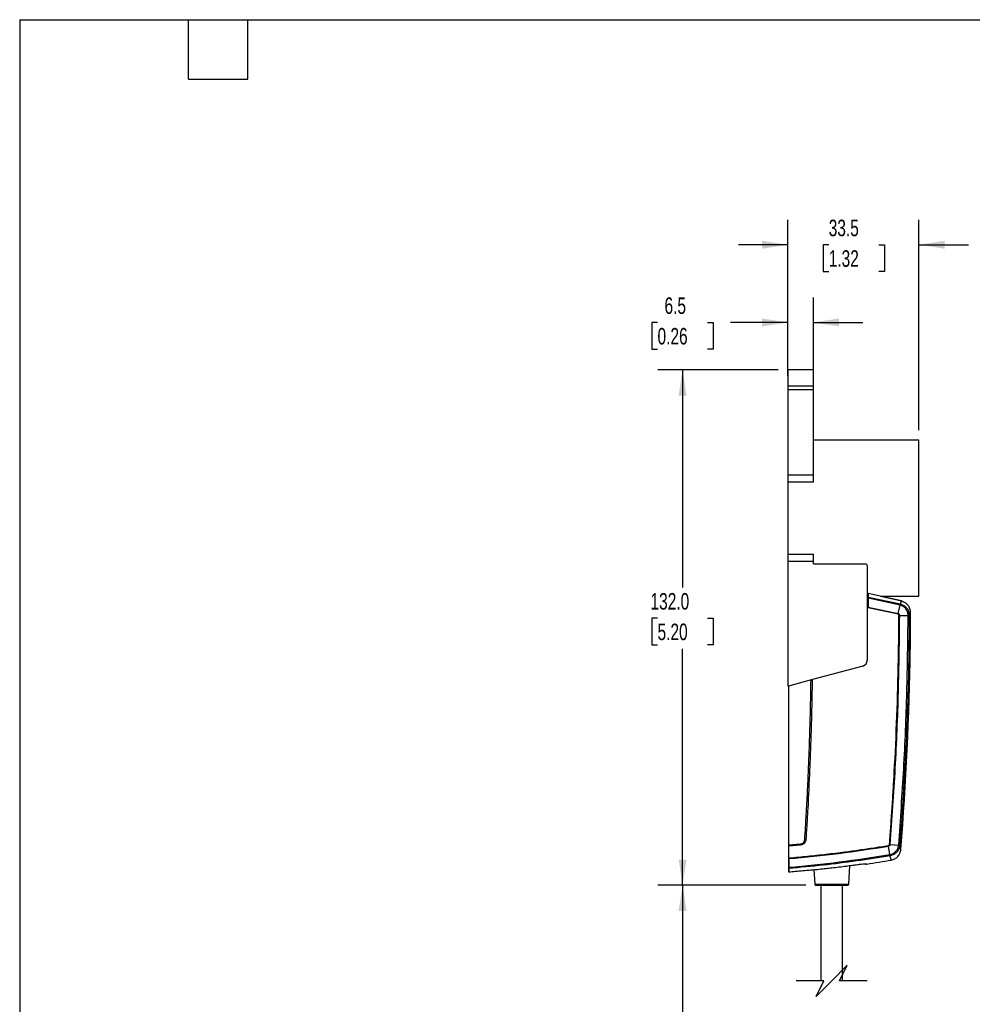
# Model space of a CAD drawing. Header units: millimetres. Extents: x 13 to 546, y 13 to 419.
# Tile 9 of 18: x 13 to 257, y 167 to 419. Entities that reach past the tile are written whole.
import ezdxf

# ---------------------------------------------------------------- set-up
doc = ezdxf.new("R2010")
doc.units = ezdxf.units.MM
doc.header["$LTSCALE"] = 2
doc.layers.add('DIMENSIONS', color=140, linetype='Continuous', lineweight=25)
doc.layers.add('TEXT', color=140, linetype='Continuous', lineweight=25)
doc.styles.add('SLDTEXTSTYLE0', font='TXT', dxfattribs={"width": 0.7})
doc.dimstyles.new('SLDDIMSTYLE2', dxfattribs={"dimtxt": 4.316016, "dimasz": 6.604, "dimexe": 0, "dimexo": 0.0625, "dimgap": 1.079004, "dimtad": 0, "dimtih": 1, "dimtoh": 1, "dimrnd": 1e-09, "dimzin": 12, "dimdsep": 46, "dimtxsty": 'SLDTEXTSTYLE0', "dimsah": 1, "dimcen": 0.09, "dimadec": 0, "dimazin": 3, "dimtfac": 1, "dimtmove": 0, "dimatfit": 0, "dimfxl": 0, "dimfrac": 2, "dimtolj": 1, "dimtzin": 12, "dimarcsym": 0})
doc.dimstyles.new('SLDDIMSTYLE3', dxfattribs={"dimtxt": 4.316016, "dimasz": 6.604, "dimexe": 0, "dimexo": 0.0625, "dimgap": 1.079004, "dimtad": 0, "dimtih": 1, "dimtoh": 1, "dimrnd": 1e-09, "dimzin": 4, "dimdsep": 46, "dimtxsty": 'SLDTEXTSTYLE0', "dimsah": 1, "dimcen": 0.09, "dimadec": 0, "dimazin": 1, "dimtfac": 1, "dimtofl": 0, "dimtmove": 0, "dimatfit": 3, "dimfxl": 0, "dimfrac": 2, "dimtolj": 1, "dimtzin": 12, "dimarcsym": 0})
doc.dimstyles.new('SLDDIMSTYLE6', dxfattribs={"dimtxt": 4.316016, "dimasz": 6.604, "dimexe": 0, "dimexo": 0.0625, "dimgap": 1.079004, "dimtad": 0, "dimtih": 1, "dimtoh": 1, "dimrnd": 1e-09, "dimzin": 12, "dimdsep": 46, "dimtxsty": 'SLDTEXTSTYLE0', "dimsah": 1, "dimcen": 0.09, "dimadec": 0, "dimazin": 3, "dimtfac": 1, "dimtofl": 0, "dimtmove": 0, "dimatfit": 3, "dimfxl": 0, "dimfrac": 2, "dimtolj": 1, "dimtzin": 12, "dimarcsym": 0})

# ---------------------------------------------------------------- blocks, each defined once
blk = doc.blocks.new('_D_9')
at = {"layer": 'DIMENSIONS'}
for p, q in [((213.97, 197.47), (176.03, 197.47)), ((182.38, 197.47), (182.38, 163.26)), ((182.38, 120.44), (182.38, 149.54)), ((179.56, 119.03), (182.38, 120.44)), ((185.2, 116.21), (179.56, 119.03)), ((182.38, 114.8), (185.2, 116.21)), ((182.38, 95.55), (182.38, 114.8)), ((212.67, 95.55), (176.03, 95.55))]:
    blk.add_line(p, q, dxfattribs=at)
for points in [[(182.38, 197.47), (181.37, 190.87), (183.4, 190.87)], [(182.38, 95.55), (183.4, 102.15), (181.37, 102.15)]]:
    blk.add_solid(points, dxfattribs=at)
at = {"layer": 'DIMENSIONS', "char_height": 4.2333, "attachment_point": 1, "style": 'SLDTEXTSTYLE0'}
for s, insert in [('7.8IN / 200MM', (161.05, 161.86)), ('CABLE LENGTH', (160.68, 155))]:
    blk.add_mtext(s, dxfattribs=dict(at, insert=insert))
blk = doc.blocks.new('_D_10')
at = {"layer": 'DIMENSIONS'}
for p, q in [((206.82, 329.47), (176.03, 329.47)), ((182.38, 329.47), (182.38, 273.7)), ((175.97, 265.88), (174.52, 265.88)), ((174.52, 265.88), (174.52, 259.02)), ((188.79, 265.88), (190.24, 265.88)), ((190.24, 265.88), (190.24, 259.02)), ((174.52, 259.02), (175.97, 259.02)), ((182.38, 197.47), (182.38, 258.05)), ((190.24, 259.02), (188.79, 259.02)), ((213.97, 197.47), (176.03, 197.47))]:
    blk.add_line(p, q, dxfattribs=at)
for points in [[(182.38, 329.47), (181.37, 322.87), (183.4, 322.87)], [(182.38, 197.47), (183.4, 204.07), (181.37, 204.07)]]:
    blk.add_solid(points, dxfattribs=at)
at = {"layer": 'DIMENSIONS', "char_height": 4.233, "attachment_point": 1, "style": 'SLDTEXTSTYLE0'}
for s, insert in [('132.0', (174.17, 272.3)), ('5.20', (175.97, 264.48))]:
    blk.add_mtext(s, dxfattribs=dict(at, insert=insert))
blk = doc.blocks.new('_D_11')
at = {"layer": 'DIMENSIONS'}
for p, q in [((209.36, 327.87), (209.36, 347.93)), ((215.86, 327.87), (215.86, 347.93)), ((175.97, 341.58), (174.52, 341.58)), ((174.52, 341.58), (174.52, 334.72)), ((188.79, 341.58), (190.24, 341.58)), ((190.24, 341.58), (190.24, 334.72)), ((209.36, 341.58), (194.64, 341.58)), ((215.86, 341.58), (228.56, 341.58)), ((174.52, 334.72), (175.97, 334.72)), ((190.24, 334.72), (188.79, 334.72))]:
    blk.add_line(p, q, dxfattribs=at)
for points in [[(209.36, 341.58), (202.75, 342.6), (202.75, 340.56)], [(215.86, 341.58), (222.46, 340.56), (222.46, 342.6)]]:
    blk.add_solid(points, dxfattribs=at)
at = {"layer": 'DIMENSIONS', "char_height": 4.233, "attachment_point": 1, "style": 'SLDTEXTSTYLE0'}
for s, insert in [('6.5', (177.76, 348)), ('0.26', (175.97, 340.18))]:
    blk.add_mtext(s, dxfattribs=dict(at, insert=insert))
blk = doc.blocks.new('_D_12')
at = {"layer": 'DIMENSIONS'}
for p, q in [((209.36, 327.87), (209.36, 367.82)), ((242.86, 314.01), (242.86, 367.82)), ((209.36, 361.47), (196.66, 361.47)), ((219.79, 361.47), (218.34, 361.47)), ((218.34, 361.47), (218.34, 354.61)), ((232.61, 361.47), (234.06, 361.47)), ((234.06, 361.47), (234.06, 354.61)), ((242.86, 361.47), (255.56, 361.47)), ((218.34, 354.61), (219.79, 354.61)), ((234.06, 354.61), (232.61, 354.61))]:
    blk.add_line(p, q, dxfattribs=at)
for points in [[(209.36, 361.47), (202.75, 362.49), (202.75, 360.46)], [(242.86, 361.47), (249.46, 360.46), (249.46, 362.49)]]:
    blk.add_solid(points, dxfattribs=at)
at = {"layer": 'DIMENSIONS', "char_height": 4.233, "attachment_point": 1, "style": 'SLDTEXTSTYLE0'}
for s, insert in [('33.5', (219.79, 367.9)), ('1.32', (219.79, 360.07))]:
    blk.add_mtext(s, dxfattribs=dict(at, insert=insert))

msp = doc.modelspace()

# ---------------------------------------------------------------- linework, layer by layer
for p, q in [((215.856, 329.474), (209.356, 329.474)), ((209.356, 329.474), (209.356, 325.332)), ((215.856, 325.332), (215.856, 329.474)), ((209.356, 325.332), (215.856, 325.332)), ((209.356, 325.332), (209.356, 324.447)), ((215.856, 324.447), (215.856, 325.332)), ((209.356, 324.447), (215.856, 324.447)), ((209.356, 324.447), (209.356, 302.533)), ((215.856, 302.533), (215.856, 324.447)), ((242.856, 311.474), (215.856, 311.474)), ((242.856, 291.474), (242.856, 311.474)), ((209.356, 302.533), (215.856, 302.533)), ((209.356, 302.533), (209.356, 300.69)), ((215.856, 300.69), (215.856, 302.533)), ((209.356, 300.69), (209.356, 282.258)), ((215.856, 300.69), (209.356, 300.69)), ((242.856, 271.474), (242.856, 291.474)), ((209.356, 282.258), (215.856, 282.258)), ((209.356, 282.258), (209.356, 280.415)), ((215.856, 280.415), (209.356, 280.415)), ((209.356, 280.415), (209.356, 248.474)), ((215.856, 280.415), (215.856, 282.258)), ((215.856, 279.774), (215.856, 280.415)), ((215.856, 279.774), (229.156, 279.774)), ((229.656, 279.274), (229.656, 255.064)), ((229.856, 272.194), (229.656, 272.194)), ((229.856, 271.284), (229.656, 271.284)), ((238.441, 270.273), (229.856, 272.194)), ((229.856, 271.284), (229.856, 271.109)), ((229.856, 271.284), (238.173, 269.5)), ((229.856, 270.963), (229.856, 268.726)), ((238.097, 269.195), (229.856, 270.963)), ((233.074, 271.474), (242.856, 271.474)), ((233.074, 271.474), (238.441, 270.273)), ((238.173, 269.5), (238.441, 270.273)), ((229.755, 268.726), (229.656, 268.726)), ((229.755, 268.549), (229.656, 268.549)), ((229.856, 268.726), (229.755, 268.726)), ((229.856, 268.549), (229.755, 268.549)), ((229.856, 268.726), (237.594, 267.054)), ((237.553, 266.886), (229.856, 268.549)), ((237.594, 267.054), (238.097, 269.195)), ((240.398, 266.62), (240.666, 267.389)), ((240.666, 267.389), (240.659, 263.332)), ((237.553, 266.886), (237.594, 267.054)), ((237.96, 266.589), (240.121, 266.58)), ((228.544, 253.615), (214.692, 249.904)), ((214.692, 249.904), (209.456, 248.501)), ((215.265, 250.057), (215.265, 250.028)), ((215.556, 250.135), (215.556, 250.107)), ((209.456, 248.501), (209.356, 248.474)), ((209.456, 248.501), (209.456, 207.802)), ((209.456, 207.802), (212.573, 208.081)), ((209.456, 207.802), (209.456, 207.502)), ((209.554, 207.51), (209.456, 207.502)), ((209.456, 207.502), (209.456, 204.478)), ((212.593, 207.782), (209.554, 207.506)), ((235.119, 207.693), (235.138, 207.518)), ((235.456, 205.337), (235.138, 207.518)), ((235.543, 207.953), (237.701, 207.78)), ((209.456, 204.478), (209.556, 204.485)), ((209.456, 204.478), (209.456, 204.31)), ((209.456, 204.31), (209.556, 204.31)), ((209.456, 204.31), (209.456, 202.093)), ((209.556, 204.485), (209.556, 204.31)), ((209.556, 204.31), (209.556, 202.093)), ((209.456, 202.093), (209.556, 202.093)), ((209.456, 202.093), (209.456, 201.773)), ((209.456, 201.773), (209.556, 201.773)), ((209.456, 201.773), (209.456, 200.922)), ((209.556, 201.773), (209.556, 200.922)), ((224.906, 197.749), (225.24, 202.534)), ((229.523, 202.97), (229.554, 202.901)), ((209.456, 200.922), (209.556, 200.922)), ((215.945, 201.479), (216.206, 197.749)), ((216.206, 197.749), (224.906, 197.749)), ((216.505, 197.47), (224.607, 197.47)), ((217.806, 197.47), (217.806, 173.004)), ((223.306, 173.004), (223.306, 197.47))]:
    msp.add_line(p, q)
at = {"flags": 128}
for points in [[(229.856, 270.963), (229.756, 270.964), (229.656, 270.964)], [(229.856, 272.194), (229.856, 271.947), (229.856, 271.648), (229.856, 271.284)], [(229.856, 271.109), (229.856, 271.04), (229.856, 270.963)], [(229.755, 268.726), (229.755, 268.639), (229.754, 268.549)], [(229.856, 268.726), (229.856, 268.705), (229.856, 268.683), (229.856, 268.661), (229.856, 268.617), (229.856, 268.595), (229.856, 268.572), (229.856, 268.549)], [(213.57, 208.276), (213.546, 208.25), (213.527, 208.23)], [(209.556, 202.093), (209.556, 201.977), (209.556, 201.881), (209.556, 201.811), (209.556, 201.773)]]:
    msp.add_lwpolyline(points, dxfattribs=at)
for centre, radius, start, end in [((229.156, 279.274), 0.5, 0.00026, 89.99964), ((-559.244, 269.914), 800, 355.464643, 359.141225), ((228.156, 255.064), 1.5, 285.00016, 359.99997), ((211.46, 174.314), 34.953, 85.91746, 86.39381), ((229.446, 203.464), 0.5, 252.82466, 278.86986), ((183.412, 499.312), 299.981, 278.84811, 280.05438), ((216.505, 197.77), 0.3, 184.00046, 269.99964), ((224.607, 197.77), 0.3, 270.00034, 355.99958)]:
    msp.add_arc(centre, radius, start, end)
for points, knots in [([(238.441, 270.273), (238.75, 270.157), (239.368, 269.926), (240.085, 269.23), (240.572, 268.363), (240.635, 267.713), (240.666, 267.389)], [0, 0, 0, 0, 0.2519527, 0.5024742, 0.75181, 1, 1, 1, 1]), ([(238.097, 269.195), (238.107, 269.231), (238.125, 269.299), (238.148, 269.389), (238.164, 269.454), (238.171, 269.488), (238.173, 269.5)], [0, 0, 0, 0, 0.3604323, 0.6679961, 0.8870544, 1, 1, 1, 1]), ([(240.121, 266.58), (240.091, 266.876), (240.031, 267.467), (239.587, 268.253), (238.936, 268.881), (238.377, 269.09), (238.097, 269.195)], [0, 0, 0, 0, 0.2499744, 0.4987896, 0.7486296, 1, 1, 1, 1]), ([(238.173, 269.5), (238.48, 269.385), (239.096, 269.155), (239.814, 268.462), (240.303, 267.593), (240.366, 266.942), (240.398, 266.617)], [0, 0, 0, 0, 0.2503205, 0.5011802, 0.7510047, 1, 1, 1, 1]), ([(235.35, 207.969), (235.416, 208.828), (235.533, 210.36), (235.704, 212.656), (235.86, 214.849), (236.016, 217.134), (236.166, 219.425), (236.309, 221.728), (236.446, 224.033), (236.805, 230.383), (237.283, 240.791), (237.564, 250.98), (237.668, 256.885), (237.693, 258.498), (237.714, 260.111), (237.732, 261.689), (237.745, 263.214), (237.757, 264.84), (237.764, 265.964), (237.768, 266.606)], [0, 0, 0, 0, 0.04406855, 0.07850183, 0.11765596, 0.15644777, 0.19554424, 0.23500621, 0.2743851, 0.31356736, 0.56002032, 0.80684698, 0.83445463, 0.86188514, 0.88926949, 0.91690229, 0.94256426, 0.96720028, 1, 1, 1, 1]), ([(235.543, 207.953), (236.005, 214.459), (236.927, 227.471), (237.733, 247.024), (237.884, 260.067), (237.96, 266.589)], [0, 0, 0, 0, 0.3333311, 0.6666689, 1, 1, 1, 1]), ([(237.768, 266.606), (237.767, 266.638), (237.765, 266.686), (237.742, 266.747), (237.707, 266.801), (237.643, 266.853), (237.583, 266.875), (237.553, 266.886)], [0, 0, 0, 0, 0.2499347, 0.375009, 0.5006428, 0.7501767, 1, 1, 1, 1]), ([(237.96, 266.589), (237.953, 266.645), (237.939, 266.752), (237.854, 266.888), (237.742, 266.998), (237.644, 267.035), (237.594, 267.054)], [0, 0, 0, 0, 0.2648157, 0.5077039, 0.7473754, 1, 1, 1, 1]), ([(237.701, 207.78), (238.163, 214.304), (239.087, 227.352), (239.894, 246.96), (240.045, 260.039), (240.121, 266.58)], [0, 0, 0, 0, 0.333366, 0.6666318, 1, 1, 1, 1]), ([(237.768, 266.606), (237.801, 266.603), (237.865, 266.597), (237.929, 266.592), (237.96, 266.589)], [0, 0, 0, 0, 0.5134872, 1, 1, 1, 1]), ([(240.398, 266.617), (240.367, 262.816), (240.302, 255.042), (239.986, 243.177), (239.491, 231.151), (238.832, 219.288), (238.257, 211.523), (237.974, 207.715)], [0, 0, 0, 0, 0.1933698, 0.3955791, 0.6038328, 0.8057501, 1, 1, 1, 1]), ([(240.121, 266.58), (240.157, 266.581), (240.222, 266.583), (240.307, 266.59), (240.358, 266.595), (240.383, 266.601), (240.391, 266.603), (240.397, 266.61), (240.398, 266.615), (240.398, 266.617)], [0, 0, 0, 0, 0.374594, 0.68526047, 0.88593465, 0.91251344, 0.94922177, 0.97448666, 1, 1, 1, 1]), ([(240.659, 263.332), (240.657, 262.62), (240.653, 261.327), (240.657, 259.656), (240.662, 258.565), (240.665, 258.055), (240.666, 257.924)], [0, 0, 0, 0, 0.3952873, 0.7170224, 0.9270486, 1, 1, 1, 1]), ([(213.658, 209.198), (213.726, 210.265), (213.846, 212.162), (214.017, 215.006), (214.17, 217.745), (214.321, 220.605), (214.461, 223.472), (214.59, 226.33), (214.709, 229.193), (214.811, 231.853), (214.896, 234.306), (214.968, 236.552), (215.034, 238.806), (215.093, 241.062), (215.145, 243.259), (215.189, 245.38), (215.228, 247.615), (215.251, 249.163), (215.265, 250.028)], [0, 0, 0, 0, 0.0785089, 0.1395632, 0.2091003, 0.279909, 0.3497941, 0.4198131, 0.4899667, 0.5601481, 0.6152016, 0.6701764, 0.7250733, 0.7807439, 0.835887, 0.8863514, 0.9364859, 1, 1, 1, 1]), ([(215.556, 250.107), (215.535, 248.776), (215.496, 246.214), (215.417, 242.394), (215.321, 238.633), (215.206, 234.828), (215.071, 231.004), (214.834, 225.079), (214.576, 219.777), (214.317, 215.198), (214.208, 213.364), (214.087, 211.391), (213.998, 209.973), (213.948, 209.178)], [0, 0, 0, 0, 0.0974458, 0.1876471, 0.279835, 0.3729267, 0.4664823, 0.5600118, 0.8071792, 0.8552268, 0.8959192, 0.9417104, 1, 1, 1, 1]), ([(209.556, 204.485), (210.409, 204.559), (212, 204.696), (214.395, 204.925), (216.733, 205.166), (219.131, 205.431), (221.522, 205.715), (223.741, 205.996), (225.786, 206.27), (227.661, 206.532), (229.533, 206.805), (231.332, 207.079), (233.192, 207.375), (234.43, 207.579), (235.119, 207.693)], [0, 0, 0, 0, 0.0996855, 0.1858916, 0.2800451, 0.3732948, 0.4667412, 0.560308, 0.6336865, 0.7069224, 0.7807413, 0.8539099, 0.9186466, 1, 1, 1, 1]), ([(209.556, 204.31), (213.838, 204.713), (222.398, 205.517), (230.892, 206.851), (235.138, 207.518)], [0, 0, 0, 0, 0.5001524, 1, 1, 1, 1]), ([(212.573, 208.081), (212.713, 208.109), (212.991, 208.164), (213.337, 208.424), (213.587, 208.777), (213.634, 209.057), (213.658, 209.198)], [0, 0, 0, 0, 0.2499577, 0.4999166, 0.7496687, 1, 1, 1, 1]), ([(212.573, 208.081), (212.577, 208.044), (212.582, 207.99), (212.587, 207.92), (212.591, 207.873), (212.593, 207.835), (212.595, 207.806), (212.593, 207.789), (212.593, 207.782)], [0, 0, 0, 0, 0.3679312, 0.5468365, 0.7065222, 0.8362672, 0.9290433, 1, 1, 1, 1]), ([(213.527, 208.23), (213.484, 208.189), (213.398, 208.106), (213.203, 207.969), (212.996, 207.875), (212.838, 207.822), (212.793, 207.807)], [0, 0, 0, 0, 0.2087674, 0.4177971, 0.8322202, 1, 1, 1, 1]), ([(213.948, 209.178), (213.922, 209.013), (213.882, 208.766), (213.725, 208.47), (213.621, 208.341), (213.57, 208.276)], [0, 0, 0, 0, 0.4989931, 0.7494832, 1, 1, 1, 1]), ([(235.119, 207.693), (235.151, 207.701), (235.216, 207.716), (235.29, 207.784), (235.342, 207.87), (235.347, 207.936), (235.35, 207.969)], [0, 0, 0, 0, 0.2490324, 0.4986246, 0.7491452, 1, 1, 1, 1]), ([(235.543, 207.953), (235.531, 207.898), (235.508, 207.793), (235.414, 207.664), (235.292, 207.562), (235.19, 207.533), (235.138, 207.518)], [0, 0, 0, 0, 0.2629535, 0.5047175, 0.7449838, 1, 1, 1, 1]), ([(235.35, 207.969), (235.383, 207.966), (235.448, 207.961), (235.512, 207.956), (235.543, 207.953)], [0, 0, 0, 0, 0.5134669, 1, 1, 1, 1]), ([(235.456, 205.337), (235.746, 205.417), (236.324, 205.578), (237.029, 206.152), (237.539, 206.901), (237.647, 207.486), (237.701, 207.78)], [0, 0, 0, 0, 0.25205181, 0.5020535, 0.75044371, 1, 1, 1, 1]), ([(237.975, 207.718), (237.916, 207.396), (237.799, 206.751), (237.238, 205.924), (236.461, 205.291), (235.824, 205.114), (235.505, 205.026)], [0, 0, 0, 0, 0.2485967, 0.4980105, 0.7490614, 1, 1, 1, 1]), ([(237.701, 207.78), (237.733, 207.775), (237.789, 207.768), (237.872, 207.757), (237.929, 207.746), (237.967, 207.735), (237.974, 207.724), (237.975, 207.72), (237.975, 207.718)], [0, 0, 0, 0, 0.3417794, 0.5921476, 0.8676594, 0.9616131, 0.9824394, 1, 1, 1, 1]), ([(238.251, 206.655), (238.228, 206.743), (238.135, 207.096), (238.043, 207.45), (237.974, 207.715)], [0, 0, 0, 0, 0.2500847, 1, 1, 1, 1]), ([(209.556, 202.093), (213.879, 202.497), (222.546, 203.307), (231.145, 204.659), (235.456, 205.337)], [0, 0, 0, 0, 0.4987374, 1, 1, 1, 1]), ([(235.505, 205.026), (232.644, 204.569), (226.951, 203.661), (218.297, 202.574), (212.499, 202.043), (209.556, 201.773)], [0, 0, 0, 0, 0.3323149, 0.6611188, 1, 1, 1, 1]), ([(235.505, 205.026), (235.504, 205.038), (235.499, 205.072), (235.488, 205.138), (235.473, 205.23), (235.462, 205.299), (235.456, 205.337)], [0, 0, 0, 0, 0.1128516, 0.3319573, 0.6395922, 1, 1, 1, 1]), ([(235.784, 203.938), (235.761, 204.028), (235.668, 204.39), (235.575, 204.753), (235.505, 205.026)], [0, 0, 0, 0, 0.2474553, 1, 1, 1, 1]), ([(235.784, 203.938), (236.105, 204.027), (236.747, 204.206), (237.527, 204.852), (238.088, 205.696), (238.198, 206.353), (238.253, 206.681)], [0, 0, 0, 0, 0.2499999, 0.4999994, 0.75, 1, 1, 1, 1]), ([(209.556, 200.922), (210.141, 200.968), (211.355, 201.063), (213.236, 201.223), (215.243, 201.407), (217.216, 201.601), (219.003, 201.789), (220.698, 201.977), (222.432, 202.179), (224.206, 202.398), (225.775, 202.602), (226.71, 202.729), (227.124, 202.785)], [0, 0, 0, 0, 0.0997358, 0.2066232, 0.3206597, 0.4418429, 0.5433243, 0.6256812, 0.7313419, 0.8397626, 0.929127, 1, 1, 1, 1]), ([(227.124, 202.785), (227.301, 202.808), (227.639, 202.853), (228.231, 202.922), (228.797, 202.962), (229.262, 203.013), (229.468, 202.979), (229.523, 202.97)], [0, 0, 0, 0, 0.2223398, 0.4240954, 0.7404988, 0.9311497, 1, 1, 1, 1]), ([(229.199, 202.987), (229.214, 202.974), (229.272, 202.927), (229.399, 202.892), (229.503, 202.898), (229.554, 202.901)], [0, 0, 0, 0, 0.1580448, 0.5978425, 1, 1, 1, 1])]:
    msp.add_open_spline(points, degree=3, knots=knots)
at = {"layer": 'DIMENSIONS', "color": 140}
for p, q in [((224.556, 177.004), (220.556, 173.004)), ((222.556, 173.004), (224.556, 177.004)), ((218.556, 173.004), (211.456, 173.004)), ((220.556, 173.004), (216.556, 169.004)), ((216.556, 169.004), (218.556, 173.004)), ((229.656, 173.004), (222.556, 173.004))]:
    msp.add_line(p, q, dxfattribs=at)
at = {"layer": 'TEXT'}
for p, q in [((12.7, 419.1), (546.1, 419.1)), ((12.7, 419.1), (12.7, 12.7)), ((55.88, 403.86), (55.88, 419.1)), ((71.12, 403.86), (71.12, 419.1)), ((55.88, 403.86), (71.12, 403.86))]:
    msp.add_line(p, q, dxfattribs=at)

# ---------------------------------------------------------------- dimensions: what is measured, and where the dimension line sits
at = {"layer": 'DIMENSIONS'}
for base, p2, picture, middle in [((242.856, 361.474), (242.856, 311.474), '_D_12', (226.2, 361.474)), ((215.856, 341.58), (215.856, 325.332), '_D_11', (182.382, 341.58))]:
    dim = msp.add_linear_dim(base=base, p1=(209.356, 325.332), p2=p2, dimstyle='SLDDIMSTYLE2', dxfattribs=at)
    dim.commit()
    dim.dimension.update_dxf_attribs({"geometry": picture, "text_midpoint": middle, "dimtype": 160})
dim = msp.add_linear_dim(base=(182.382, 329.474), p1=(216.505, 197.47), p2=(209.356, 329.474), angle=90, dimstyle='SLDDIMSTYLE3', dxfattribs=at)
dim.commit()
dim.dimension.update_dxf_attribs({"geometry": '_D_10', "text_midpoint": (182.382, 265.879), "dimtype": 160})
dim = msp.add_linear_dim(base=(182.382, 197.47), p1=(215.206, 95.547), p2=(216.505, 197.47), angle=90, text='7.8IN / 200MM\\PCABLE LENGTH', dimstyle='SLDDIMSTYLE6', dxfattribs=at)
dim.commit()
dim.dimension.update_dxf_attribs({"geometry": '_D_9', "text_midpoint": (182.382, 156.4), "dimtype": 160})

doc.saveas('drawing.dxf')
